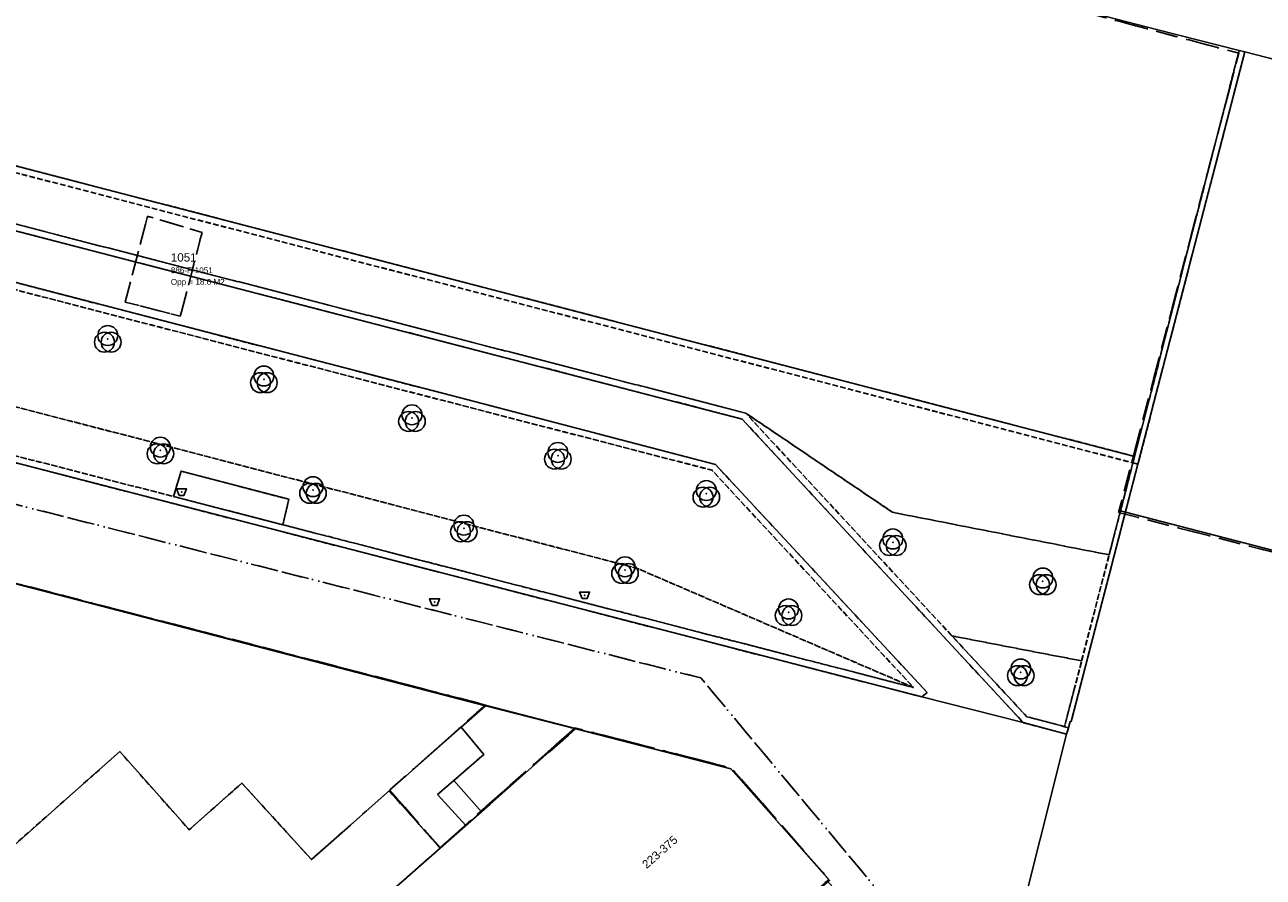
# Model space of a CAD drawing. Header units: millimetres. Extents: x 147731170 to 148246816, y 410327848 to 410827848.
# Tile 75 of 79: x 148113212 to 148187862, y 410711421 to 410762824. Entities that reach past the tile are written whole.
import ezdxf

# ---------------------------------------------------------------- set-up
doc = ezdxf.new("R2010")
doc.units = ezdxf.units.MM
doc.header["$LTSCALE"] = 100
doc.linetypes.add('BORDER', pattern=[44.45, 12.7, -6.35, 12.7, -6.35, 0, -6.35])
doc.linetypes.add('HIDDEN2', pattern=[4.7625, 3.175, -1.5875])
for name, color, linetype in [('ADRES_HUISNUMMER', 1, 'Continuous'), ('BAK', 14, 'Continuous'), ('BEGROEIDTERREINDEEL', 3, 'HIDDEN2'), ('KADASTRALE_CODE', 7, 'Continuous'), ('KADASTRALE_OPPERVLAK', 7, 'Continuous'), ('ONBEGROEIDTERREINDEEL', 15, 'HIDDEN2'), ('PAND', 240, 'Continuous'), ('PERCEEL', 210, 'BORDER'), ('PERCEELNUMMER', 7, 'Continuous'), ('SCHEIDING', 14, 'HIDDEN2'), ('VEGETATIEOBJECT', 92, 'Continuous'), ('WATERDEEL', 5, 'Continuous'), ('WEGDEEL', 8, 'Continuous')]:
    doc.layers.add(name, color=color, linetype=linetype)
doc.styles.get("Standard").update_dxf_attribs({"font": 'arial.ttf'})

# ---------------------------------------------------------------- blocks, each defined once
blk = doc.blocks.new('BAK')
at = {"flags": 128}
blk.add_lwpolyline([(-150, -200), (150, -200), (300, 200), (-300, 200), (-150, -200)], dxfattribs=at)
blk.add_point((0, 0))
blk = doc.blocks.new('VEGETATIEOBJECT')
for centre in [(0, 200), (-200, -200), (200, -200)]:
    blk.add_circle(centre, 600)
blk.add_point((0, 0))

msp = doc.modelspace()

# ---------------------------------------------------------------- linework, layer by layer
at = {"layer": 'BEGROEIDTERREINDEEL', "flags": 128}
for points in [[(148156669, 410739408), (148165514, 410733428), (148178572, 410730861), (148180006, 410736411), (148083842, 410761392), (148082633, 410758590), (148156669, 410739408)], [(148067859, 410758909), (148067791, 410758492), (148066099, 410758949), (148065226, 410756987), (148065470, 410756469), (148067260, 410757285), (148070305, 410750811), (148150130, 410730044), (148166778, 410722866), (148154631, 410735967), (148070212, 410757838), (148069879, 410757928), (148069947, 410758368), (148067859, 410758909)], [(148070305, 410750811), (148071936, 410747343), (148122176, 410734377), (148122640, 410735912), (148129131, 410734209), (148128771, 410732675), (148166778, 410722866), (148150130, 410730044), (148070305, 410750811)], [(148176915, 410724467), (148178572, 410730861), (148165514, 410733428), (148156669, 410739408), (148169099, 410725976), (148176915, 410724467)], [(148175985, 410720881), (148176490, 410722827), (148176915, 410724467), (148169099, 410725976), (148173613, 410721099), (148175886, 410720500), (148175985, 410720881)]]:
    msp.add_lwpolyline(points, dxfattribs=at)
at = {"layer": 'ONBEGROEIDTERREINDEEL', "flags": 128}
msp.add_lwpolyline([(148094184, 410681119), (148097827, 410677385), (148099208, 410678621), (148099165, 410678671), (148111309, 410689415), (148114954, 410692639), (148117357, 410694765), (148117369, 410694776), (148121011, 410697985), (148123443, 410700128), (148127084, 410703336), (148129513, 410705477), (148133155, 410708686), (148135921, 410711124), (148137582, 410712587), (148138257, 410713182), (148135175, 410716629), (148134515, 410716045), (148132846, 410714569), (148130491, 410712486), (148126300, 410717101), (148124563, 410715563), (148123118, 410714285), (148123053, 410714359), (148118942, 410718996), (148117202, 410717456), (148110621, 410711633), (148107014, 410708442), (148101536, 410703595), (148097910, 410700386), (148086272, 410690089), (148086218, 410690136), (148085772, 410689739), (148089144, 410686284), (148094184, 410681119)], dxfattribs=at)
at = {"layer": 'PAND', "flags": 128}
for points in [[(148173713, 410789706), (148167640, 410766107), (148181518, 410762523), (148186412, 410761272), (148186750, 410761186), (148191197, 410760049), (148197216, 410783599), (148192804, 410784745), (148192432, 410784842), (148173713, 410789706)], [(148197216, 410783599), (148191197, 410760049), (148186750, 410761186), (148186412, 410761272), (148180105, 410736798)], [(148180105, 410736798), (148180005, 410736411), (148179260, 410733515), (148179558, 410733438), (148195614, 410729271), (148195779, 410729909), (148196513, 410732749), (148197265, 410735661), (148197407, 410736210), (148197996, 410738489), (148198729, 410741329), (148199465, 410744178), (148199613, 410744752), (148200162, 410746877), (148200896, 410749718), (148201657, 410752663), (148204661, 410764288)], [(148105543, 410661365), (148161724, 410711230), (148155770, 410717951), (148055804, 410743866), (148049026, 410727983), (148050218, 410726632), (148047022, 410723771), (148041756, 410719195), (148066106, 410700811), (148105543, 410661365)], [(148124563, 410715563), (148126300, 410717101), (148130491, 410712486), (148132846, 410714569), (148134515, 410716045), (148140984, 410721766), (148106469, 410730721)], [(148110102, 410665603), (148126187, 410679805), (148128786, 410682099), (148135270, 410687825), (148137897, 410690144), (148144388, 410695875), (148147005, 410698186), (148153474, 410703898), (148156120, 410706234), (148159168, 410708943), (148159109, 410709019), (148161670, 410711291), (148155791, 410717935), (148155770, 410717951), (148146400, 410720363), (148145981, 410719993), (148144980, 410719107), (148144808, 410718955), (148141258, 410715827)], [(148110621, 410711633), (148117202, 410717456), (148118942, 410718996), (148123053, 410714359), (148123118, 410714285), (148124563, 410715563)], [(148141258, 410715827), (148137582, 410712587), (148135921, 410711124), (148133155, 410708686), (148129513, 410705477), (148127084, 410703336), (148123443, 410700128), (148121011, 410697985), (148117369, 410694776), (148117357, 410694765), (148114954, 410692639), (148111309, 410689415)]]:
    msp.add_lwpolyline(points, dxfattribs=at)
at = {"layer": 'PERCEEL', "flags": 128}
for points in [[(148062555, 410749784), (148061325, 410746911), (148153969, 410723437), (148169135, 410705209), (148192340, 410679015), (148204312, 410665501), (148219466, 410648395), (148218499, 410647166), (148221994, 410642954), (148225833, 410638330), (148228657, 410635142), (148231816, 410631598), (148231816, 410531231), (148226275, 410524969), (148223723, 410527286), (148223539, 410526841), (148213294, 410520429), (148205239, 410531727), (148203799, 410530740), (148194962, 410543131), (148196387, 410544142), (148186392, 410558246), (148183890, 410556241), (148180765, 410559458), (148168654, 410546537), (148160825, 410538289), (148151552, 410532743), (148148144, 410530628), (148184439, 410487469), (148181773, 410485811), (148175103, 410482040), (148164839, 410476267), (148183176, 410458411), (148197978, 410443997), (148231816, 410426152), (148231816, 410708721), (148222405, 410711172), (148222292, 410710734), (148219708, 410711402), (148202942, 410715738), (148202249, 410715917), (148202299, 410716111), (148202309, 410716149), (148223966, 410799600), (148214971, 410801929), (148195933, 410729100), (148179146, 410733414), (148186390, 410761106), (148167640, 410766107), (148173713, 410789706), (148192546, 410784924), (148197661, 410805222), (148197946, 410806336), (148166569, 410814459), (148161554, 410815757), (148157304, 410816857), (148159783, 410826186), (148160225, 410827848), (148096050, 410827848), (148067953, 410762416), (148066439, 410758860), (148062555, 410749784)], [(148214971, 410801929), (148217977, 410813428), (148216250, 410814375), (148215572, 410814747), (148208298, 410818738), (148202449, 410821903), (148200757, 410815374), (148198385, 410806222), (148198274, 410806251), (148197946, 410806336), (148197661, 410805222), (148192546, 410784924), (148173713, 410789706), (148167640, 410766107), (148186390, 410761106), (148179146, 410733414), (148195933, 410729100), (148214971, 410801929)], [(148122651, 410745510), (148123901, 410750303), (148120615, 410751286), (148119264, 410746103), (148122583, 410745245), (148122651, 410745510)], [(148119264, 410746103), (148120615, 410751286), (148123901, 410750303), (148122651, 410745510), (148122583, 410745245), (148119264, 410746103)], [(148038062, 410711873), (148037169, 410709724), (148096074, 410646832), (148110157, 410652969), (148169135, 410705209), (148153969, 410723437), (148061325, 410746911), (148052878, 410746037), (148042050, 410720595), (148041913, 410720273), (148041457, 410719201), (148041725, 410719029), (148041490, 410718713), (148041150, 410718965), (148040596, 410718229), (148040687, 410718190), (148038062, 410711873)], [(148041802, 410719334), (148046900, 410723767), (148046976, 410723833), (148050212, 410726631), (148049020, 410727979), (148051583, 410734046), (148055776, 410743870), (148101086, 410732147), (148095332, 410727047), (148098363, 410723572), (148106460, 410730757), (148140993, 410721806), (148135212, 410716677), (148138251, 410713210), (148146377, 410720431), (148155816, 410717996), (148161682, 410711296), (148159120, 410709041), (148159178, 410708963), (148156451, 410706534), (148157619, 410705212), (148110729, 410663704), (148109317, 410665132), (148104974, 410661250), (148066190, 410700951), (148054990, 410709379), (148041802, 410719334)], [(148056337, 410717817), (148055670, 410717145), (148060775, 410713283), (148061033, 410713511), (148066989, 410708999), (148073874, 410701965), (148073633, 410701752), (148085569, 410689483), (148085841, 410689724), (148097808, 410677471), (148097525, 410677220), (148109317, 410665132), (148110729, 410663704), (148157619, 410705212), (148156451, 410706534), (148159178, 410708963), (148159120, 410709041), (148161682, 410711296), (148155816, 410717996), (148146377, 410720431), (148138251, 410713210), (148135212, 410716677), (148140993, 410721806), (148106460, 410730757), (148098363, 410723572), (148095332, 410727047), (148101086, 410732147), (148055776, 410743870), (148051583, 410734046), (148049020, 410727979), (148050212, 410726631), (148046976, 410723833), (148046900, 410723767), (148052139, 410719798), (148053188, 410720851), (148056337, 410717817)]]:
    msp.add_lwpolyline(points, dxfattribs=at)
at = {"layer": 'SCHEIDING', "flags": 128}
for points in [[(148168897, 410820979), (148168991, 410821350), (148168573, 410821458), (148143868, 410827848), (148112093, 410827848), (148088773, 410773756), (148083449, 410761494), (148083842, 410761392), (148180006, 410736411), (148180105, 410736798), (148084002, 410761764), (148112511, 410827848), (148142351, 410827848), (148168897, 410820979)], [(148083449, 410761494), (148082072, 410758322), (148156455, 410739050), (148173398, 410720742), (148176011, 410720053), (148176120, 410720433), (148175886, 410720500), (148173613, 410721099), (148169099, 410725976), (148156669, 410739408), (148082633, 410758590), (148083842, 410761392), (148083449, 410761494)], [(148186412, 410761272), (148180105, 410736798), (148180006, 410736411), (148180308, 410736332), (148186750, 410761186), (148186412, 410761272)], [(148071936, 410747343), (148072158, 410746872), (148167288, 410722292), (148167599, 410722568), (148154841, 410736308), (148139941, 410740202), (148074744, 410757122), (148069947, 410758368), (148069879, 410757928), (148070212, 410757838), (148154631, 410735967), (148166778, 410722866), (148128771, 410732675), (148122176, 410734377), (148071936, 410747343)], [(148176490, 410722827), (148175985, 410720881), (148175886, 410720500), (148176120, 410720433), (148176229, 410720817), (148176284, 410720804), (148180308, 410736332), (148180006, 410736411), (148178572, 410730861), (148176915, 410724467), (148176490, 410722827)], [(148139068, 410717248), (148140877, 410718820)], [(148138257, 410713182), (148135175, 410716629)], [(148138096, 410716404), (148139068, 410717248)]]:
    msp.add_lwpolyline(points, dxfattribs=at)
at = {"layer": 'WATERDEEL', "flags": 128}
msp.add_lwpolyline([(148200325, 410815476), (148169511, 410823414), (148168991, 410821350), (148168897, 410820979), (148142351, 410827848), (148112511, 410827848), (148084002, 410761764), (148180105, 410736798), (148186412, 410761272), (148181518, 410762523), (148167640, 410766107), (148173713, 410789706), (148192432, 410784842), (148200325, 410815476)], dxfattribs=at)
at = {"layer": 'WEGDEEL', "flags": 128}
for points in [[(148191197, 410760049), (148186750, 410761186), (148180308, 410736332), (148176284, 410720804), (148176229, 410720817), (148176120, 410720433), (148176011, 410720053), (148172863, 410707539), (148188322, 410703596)], [(148074744, 410757122), (148139941, 410740202), (148154841, 410736308), (148167599, 410722568), (148167288, 410722292), (148173398, 410720742), (148156455, 410739050), (148082072, 410758322)], [(148172863, 410707539), (148176011, 410720053), (148173398, 410720742), (148167288, 410722292), (148072158, 410746872), (148069684, 410747512), (148055401, 410751178), (148053700, 410744393), (148055804, 410743866), (148101061, 410732094), (148106469, 410730721), (148140984, 410721766), (148146400, 410720363), (148155770, 410717951), (148155791, 410717935), (148161670, 410711291), (148161578, 410711209), (148163492, 410709068), (148168200, 410703657), (148171008, 410705955), (148172863, 410707539)], [(148122176, 410734377), (148128771, 410732675), (148129131, 410734209), (148122640, 410735912), (148122176, 410734377)], [(148140877, 410718820), (148139068, 410717248), (148140744, 410715374), (148141258, 410715827), (148144808, 410718955), (148144980, 410719107), (148145981, 410719993), (148146400, 410720363), (148140984, 410721766), (148139517, 410720469), (148140877, 410718820)], [(148138096, 410716404), (148139068, 410717248), (148140877, 410718820), (148139517, 410720469), (148135175, 410716629), (148138257, 410713182), (148139805, 410714547), (148138096, 410716404)], [(148140744, 410715374), (148139068, 410717248), (148138096, 410716404), (148139805, 410714547), (148140744, 410715374)]]:
    msp.add_lwpolyline(points, dxfattribs=at)

# ---------------------------------------------------------------- block references
at = {"layer": 'BAK'}
for p in [(148122660, 410734646), (148146954, 410728419), (148137914, 410728009)]:
    msp.add_blockref('BAK', p, dxfattribs=at)
at = {"layer": 'VEGETATIEOBJECT'}
for p in [(148118216, 410743885), (148127623, 410741444), (148136549, 410739104), (148121388, 410737155), (148145347, 410736833), (148130583, 410734771), (148154298, 410734540), (148139678, 410732454), (148165536, 410731620), (148149391, 410729941), (148174577, 410729263), (148159250, 410727399), (148173247, 410723777)]:
    msp.add_blockref('VEGETATIEOBJECT', p, dxfattribs=at)

# ---------------------------------------------------------------- texts
at = {"layer": 'ADRES_HUISNUMMER'}
msp.add_text('223-375', height=500, rotation=41.4, dxfattribs=at).set_placement((148150695, 410711908))
at = {"layer": 'KADASTRALE_CODE'}
msp.add_text('886-F-1051', height=350, dxfattribs=at).set_placement((148122017, 410747846))
at = {"layer": 'KADASTRALE_OPPERVLAK'}
msp.add_text('Opp = 18.0 M2', height=350, dxfattribs=at).set_placement((148122017, 410747146))
at = {"layer": 'PERCEELNUMMER'}
msp.add_text('1051', height=500, dxfattribs=at).set_placement((148122017, 410748546))

doc.saveas('drawing.dxf')
